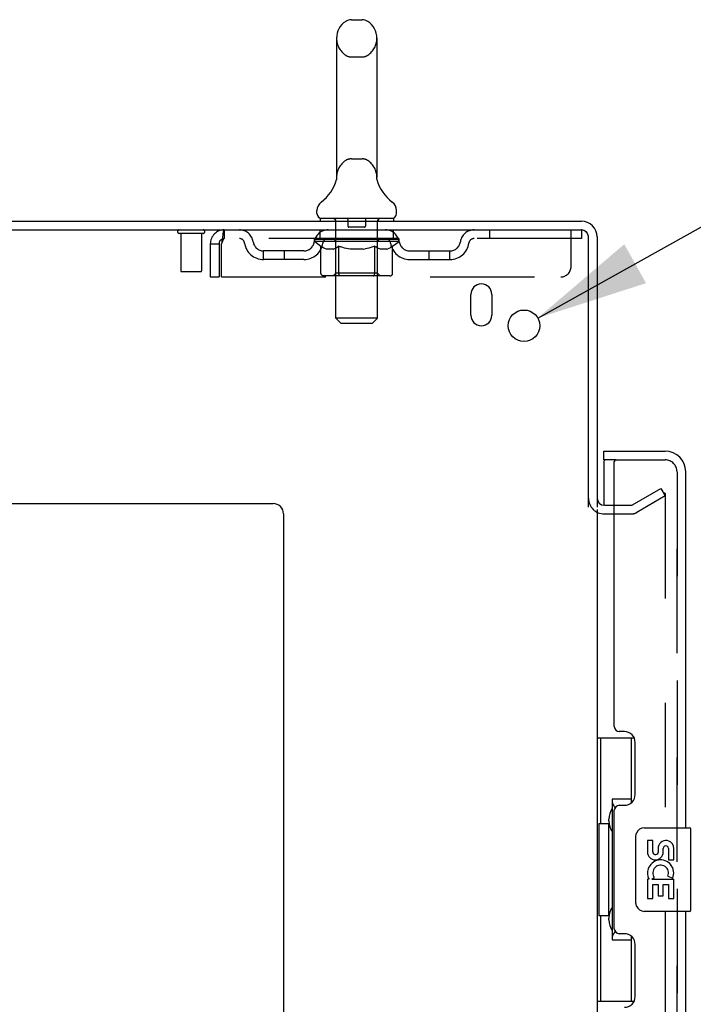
# Model space of a CAD drawing. Header units: inches. Extents: x 0 to 227, y 0 to 147.
# Tile 11 of 83: x 22 to 30, y 99 to 111. Entities that reach past the tile are written whole.
import ezdxf

# ---------------------------------------------------------------- set-up
doc = ezdxf.new("R2010")
doc.units = ezdxf.units.IN
doc.header["$LTSCALE"] = 12.466667
doc.header["$MEASUREMENT"] = 0
doc.linetypes.add('HIDDEN', pattern=[0.2, 0.1, -0.1])
doc.layers.get('0').update_dxf_attribs({"linetype": 'CONTINUOUS'})
for name, color, linetype in [('DEFAULT_2', 8, 'HIDDEN'), ('DIMENSIONS', 7, 'CONTINUOUS'), ('LEFTHAND_DOOR_ASSEMBLY', 7, 'CONTINUOUS'), ('RIGHTHAND_DOOR_ASSEMBLY', 7, 'CONTINUOUS')]:
    doc.layers.add(name, color=color, linetype=linetype)
doc.styles.get("Standard").update_dxf_attribs({"font": 'arial.ttf'})
doc.styles.add('TEXTSTYLE_1', font='gdt', dxfattribs={"width": 0.8})
doc.dimstyles.new('DIMSTYLE_2', dxfattribs={"dimtxt": 1, "dimasz": 1.333333, "dimexe": 0.09, "dimexo": 0.07, "dimgap": 0.09, "dimtad": 0, "dimtih": 1, "dimtoh": 1, "dimzin": 4, "dimdsep": 46, "dimtxsty": 'Standard', "dimblk": '_FILLED', "dimblk1": '_FILLED', "dimblk2": '_FILLED', "dimcen": 0.09, "dimadec": 3, "dimazin": 1, "dimtfac": 1, "dimtdec": 3, "dimtofl": 0, "dimtmove": 0, "dimatfit": 1, "dimldrblk": '_FILLED', "dimfxl": 0, "dimtolj": 1, "dimtzin": 4, "dimarcsym": 0})

# ---------------------------------------------------------------- blocks, each defined once
blk = doc.blocks.new('_FILLED')
at = {"color": 0, "linetype": 'ByBlock'}
blk.add_solid([(0, 0), (-1, 0.2), (-1, -0.2)], dxfattribs=at)
blk = doc.blocks.new('*D26')
at = {"layer": 'DIMENSIONS', "color": 2, "linetype": 'Continuous'}
for p, q in [((28.488, 107.395), (31.072, 108.836)), ((31.072, 108.836), (32.239, 108.836))]:
    blk.add_line(p, q, dxfattribs=at)
at = {"layer": 'DIMENSIONS', "color": 2, "linetype": 'Continuous', "xscale": 1.3333333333, "yscale": 1.3333333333, "zscale": 1.3333333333, "rotation": 209.1540166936}
blk.add_blockref('_FILLED', (28.488, 107.395), dxfattribs=at)
at = {"layer": 'DIMENSIONS', "color": 2, "linetype": 'Continuous', "insert": (32.739, 109.336), "char_height": 1, "width": 3.27385, "attachment_point": 1, "line_spacing_factor": 0.9, "style": 'TEXTSTYLE_1'}
blk.add_mtext('{\\fgdt;n}\\fArial;.38', dxfattribs=at)

msp = doc.modelspace()

# ---------------------------------------------------------------- linework, layer by layer
at = {"color": 7, "linetype": 'Continuous'}
for p, q in [((26.26, 110.961), (26.388, 110.961)), ((26.083, 110.739), (26.083, 109.076)), ((26.566, 110.739), (26.566, 109.076)), ((26.077, 109.032), (26.077, 109.031)), ((26.082, 109.051), (26.081, 109.05)), ((26.081, 109.05), (26.081, 109.049)), ((26.081, 109.049), (26.081, 109.048)), ((26.081, 109.048), (26.081, 109.047)), ((26.081, 109.048), (26.081, 109.048)), ((26.081, 109.047), (26.081, 109.046)), ((26.082, 109.057), (26.082, 109.056)), ((26.082, 109.056), (26.082, 109.055)), ((26.082, 109.055), (26.082, 109.053)), ((26.082, 109.053), (26.082, 109.052)), ((26.082, 109.052), (26.082, 109.051)), ((26.083, 109.076), (26.083, 109.071)), ((26.566, 109.071), (26.566, 109.076)), ((26.566, 109.07), (26.566, 109.071)), ((26.568, 109.046), (26.567, 109.047)), ((26.568, 109.045), (26.568, 109.046)), ((26.568, 109.045), (26.568, 109.045)), ((26.568, 109.045), (26.568, 109.045)), ((26.571, 109.031), (26.571, 109.032)), ((26.571, 109.031), (26.571, 109.031)), ((25.849, 108.643), (25.849, 108.681)), ((26.799, 108.643), (26.799, 108.681)), ((25.887, 108.583), (25.887, 108.553)), ((26.762, 108.583), (25.887, 108.583)), ((26.762, 108.583), (26.762, 108.553))]:
    msp.add_line(p, q, dxfattribs=at)
at = {"color": 3, "linetype": 'Continuous'}
for p, q in [((11.251, 108.553), (29.01, 108.553)), ((11.199, 108.449), (29.005, 108.449)), ((29.095, 105.136), (29.095, 108.359)), ((29.199, 108.364), (29.199, 105.136)), ((27.689, 107.428), (27.689, 107.678)), ((27.939, 107.678), (27.939, 107.428)), ((13.449, 105.178), (25.324, 105.178)), ((29.199, 105.105), (29.199, 44.001)), ((29.284, 105.157), (29.403, 105.157)), ((25.449, 105.053), (25.449, 42.678))]:
    msp.add_line(p, q, dxfattribs=at)
at = {"color": 7, "linetype": 'Continuous'}
for points in [[(26.081, 109.046), (26.08, 109.045), (26.08, 109.045)], [(26.083, 109.071), (26.083, 109.07), (26.083, 109.069), (26.083, 109.069), (26.083, 109.068), (26.083, 109.067), (26.083, 109.067), (26.083, 109.066), (26.083, 109.065), (26.083, 109.065), (26.083, 109.064), (26.083, 109.064), (26.083, 109.063), (26.083, 109.062), (26.083, 109.062), (26.083, 109.061), (26.083, 109.061), (26.082, 109.06), (26.082, 109.059), (26.082, 109.059)], [(26.082, 109.059), (26.082, 109.058), (26.082, 109.058), (26.082, 109.057), (26.082, 109.057)], [(26.567, 109.047), (26.567, 109.048), (26.567, 109.049), (26.567, 109.049), (26.567, 109.05), (26.567, 109.05), (26.567, 109.051), (26.567, 109.052), (26.567, 109.052), (26.567, 109.053), (26.567, 109.053), (26.566, 109.054), (26.566, 109.054), (26.566, 109.055), (26.566, 109.056), (26.566, 109.056), (26.566, 109.057), (26.566, 109.057), (26.566, 109.058), (26.566, 109.059), (26.566, 109.059), (26.566, 109.06), (26.566, 109.061), (26.566, 109.061), (26.566, 109.062), (26.566, 109.063), (26.566, 109.063), (26.566, 109.064), (26.566, 109.065), (26.566, 109.065), (26.566, 109.066), (26.566, 109.067), (26.566, 109.068), (26.566, 109.068), (26.566, 109.069), (26.566, 109.07)]]:
    msp.add_lwpolyline(points, dxfattribs=at)
at = {"color": 3, "linetype": 'Continuous'}
msp.add_circle((28.324, 107.303), 0.188, dxfattribs=at)
at = {"color": 7, "linetype": 'Continuous'}
for centre, radius, start, end in [((26.324, 110.739), 0.241, 123.1848, 180), ((26.26, 110.836), 0.125, 90, 123.1848), ((26.388, 110.836), 0.125, 56.8152, 90), ((26.324, 110.739), 0.241, 0, 56.8152), ((25.6, 109.182), 0.5, 306.7414, 344.6791), ((27.048, 109.182), 0.5, 195.3209, 233.2586), ((25.974, 108.681), 0.125, 126.7414, 180), ((26.674, 108.681), 0.125, 0, 53.2586), ((25.909, 108.643), 0.06, 180, 270), ((26.739, 108.643), 0.06, 270, 360), ((29.01, 108.364), 0.085, 0, 90)]:
    msp.add_arc(centre, radius, start, end, dxfattribs=at)
at = {"color": 3, "linetype": 'Continuous'}
for centre, radius, start, end in [((29.01, 108.364), 0.189, 0, 90), ((29.005, 108.359), 0.09, 0, 90), ((27.814, 107.678), 0.125, 0, 180), ((27.814, 107.428), 0.125, 180, 360), ((29.284, 105.242), 0.085, 180, 270), ((25.324, 105.053), 0.125, 0, 90)]:
    msp.add_arc(centre, radius, start, end, dxfattribs=at)
at = {"layer": 'DEFAULT_2', "color": 8, "linetype": 'HIDDEN'}
for p, q in [((26.26, 110.516), (26.388, 110.516)), ((26.26, 109.298), (26.388, 109.298)), ((26.077, 109.031), (26.077, 109.031)), ((26.077, 109.031), (26.077, 109.031)), ((26.077, 109.031), (26.077, 109.031)), ((26.082, 109.051), (26.081, 109.05)), ((26.081, 109.05), (26.081, 109.049)), ((26.081, 109.049), (26.081, 109.048)), ((26.081, 109.048), (26.081, 109.047)), ((26.082, 109.057), (26.082, 109.057)), ((26.082, 109.056), (26.082, 109.056)), ((26.082, 109.055), (26.082, 109.055)), ((26.082, 109.054), (26.082, 109.053)), ((26.082, 109.053), (26.082, 109.052)), ((26.082, 109.052), (26.082, 109.051)), ((26.083, 109.07), (26.083, 109.069)), ((26.083, 109.066), (26.083, 109.065)), ((26.083, 109.065), (26.083, 109.065)), ((26.083, 109.064), (26.083, 109.064)), ((26.083, 109.064), (26.083, 109.064)), ((26.083, 109.063), (26.083, 109.063)), ((26.083, 109.062), (26.083, 109.062)), ((26.083, 109.062), (26.083, 109.062)), ((26.083, 109.061), (26.083, 109.061)), ((26.083, 109.061), (26.083, 109.061)), ((26.566, 109.071), (26.566, 109.071)), ((26.566, 109.067), (26.566, 109.067)), ((26.566, 109.065), (26.566, 109.065)), ((26.566, 109.063), (26.566, 109.064)), ((26.566, 109.062), (26.566, 109.063)), ((26.566, 109.055), (26.566, 109.055)), ((26.567, 109.048), (26.567, 109.048)), ((26.568, 109.047), (26.567, 109.047)), ((26.568, 109.045), (26.568, 109.045)), ((26.067, 108.583), (26.067, 108.553)), ((26.075, 107.393), (26.075, 108.553)), ((26.219, 108.573), (26.219, 108.493)), ((26.429, 108.573), (26.429, 108.493)), ((26.573, 107.393), (26.573, 108.553)), ((26.582, 108.583), (26.582, 108.553)), ((24.487, 108.406), (24.203, 108.406)), ((24.221, 108.406), (24.221, 107.959)), ((24.469, 108.406), (24.469, 107.959)), ((24.741, 108.449), (24.741, 108.345)), ((25.887, 108.345), (25.887, 108.449)), ((26.419, 108.483), (26.229, 108.483)), ((26.762, 108.345), (26.762, 108.449)), ((27.912, 108.449), (27.912, 108.345)), ((28.887, 108.012), (28.887, 108.449)), ((29.005, 108.449), (29.012, 108.449)), ((29.012, 108.449), (29.012, 108.345)), ((24.574, 108.282), (24.574, 107.887)), ((24.574, 108.282), (24.678, 108.282)), ((24.678, 108.282), (24.678, 107.887)), ((24.708, 107.887), (24.708, 108.282)), ((29.012, 108.345), (24.741, 108.345)), ((25.818, 108.308), (25.818, 108.345)), ((25.897, 108.252), (25.818, 108.308)), ((26.83, 108.308), (25.818, 108.308)), ((25.826, 108.34), (25.826, 108.345)), ((25.833, 108.337), (25.833, 108.34)), ((25.833, 108.337), (26.816, 108.337)), ((25.84, 108.337), (25.84, 108.34)), ((25.84, 108.337), (25.84, 108.34)), ((25.849, 108.34), (25.849, 108.345)), ((25.861, 108.337), (25.861, 108.34)), ((25.863, 108.337), (25.863, 108.34)), ((25.886, 108.34), (25.886, 108.345)), ((25.897, 108.337), (25.897, 108.34)), ((25.9, 108.337), (25.9, 108.34)), ((26.063, 108.34), (25.902, 108.34)), ((25.936, 108.34), (25.936, 108.345)), ((25.937, 108.337), (25.937, 108.34)), ((25.938, 108.337), (25.938, 108.34)), ((25.94, 108.337), (25.94, 108.34)), ((25.946, 108.337), (25.946, 108.34)), ((25.946, 108.337), (25.946, 108.34)), ((25.949, 108.337), (25.949, 108.34)), ((25.952, 108.337), (25.952, 108.34)), ((25.955, 108.337), (25.955, 108.34)), ((25.967, 108.337), (25.967, 108.34)), ((25.981, 108.337), (25.981, 108.342)), ((25.981, 108.337), (25.981, 108.34)), ((25.998, 108.337), (25.998, 108.34)), ((25.999, 108.34), (25.999, 108.345)), ((26.007, 108.337), (26.007, 108.34)), ((26.01, 108.337), (26.01, 108.34)), ((26.017, 108.337), (26.017, 108.34)), ((26.026, 108.337), (26.026, 108.343)), ((26.039, 108.337), (26.039, 108.34)), ((26.041, 108.337), (26.041, 108.34)), ((26.063, 108.337), (26.063, 108.34)), ((26.116, 108.34), (26.067, 108.34)), ((26.071, 108.34), (26.071, 108.345)), ((26.074, 107.931), (26.074, 108.305)), ((26.077, 108.337), (26.077, 108.34)), ((26.08, 108.337), (26.08, 108.34)), ((26.085, 108.337), (26.085, 108.344)), ((26.088, 108.337), (26.088, 108.34)), ((26.097, 108.337), (26.097, 108.34)), ((26.116, 108.337), (26.116, 108.34)), ((26.176, 108.34), (26.129, 108.34)), ((26.145, 108.337), (26.145, 108.34)), ((26.151, 108.34), (26.151, 108.345)), ((26.154, 108.337), (26.154, 108.34)), ((26.156, 108.337), (26.156, 108.345)), ((26.158, 108.337), (26.158, 108.34)), ((26.164, 108.337), (26.164, 108.34)), ((26.176, 108.337), (26.176, 108.34)), ((26.241, 108.34), (26.197, 108.34)), ((26.208, 108.337), (26.208, 108.34)), ((26.233, 108.34), (26.324, 108.345)), ((26.236, 108.34), (26.236, 108.345)), ((26.237, 108.345), (26.236, 108.345)), ((26.237, 108.34), (26.237, 108.345)), ((26.237, 108.337), (26.237, 108.34)), ((26.24, 108.337), (26.24, 108.34)), ((26.241, 108.337), (26.241, 108.34)), ((26.241, 108.337), (26.241, 108.34)), ((26.308, 108.34), (26.269, 108.34)), ((26.273, 108.337), (26.273, 108.34)), ((26.308, 108.337), (26.308, 108.34)), ((26.322, 108.34), (26.322, 108.34)), ((26.322, 108.337), (26.322, 108.34)), ((26.322, 108.337), (26.322, 108.34)), ((26.324, 108.34), (26.324, 108.345)), ((26.324, 108.345), (26.416, 108.34)), ((26.326, 108.337), (26.326, 108.34)), ((26.326, 108.337), (26.326, 108.34)), ((26.326, 108.34), (26.326, 108.34)), ((26.341, 108.337), (26.341, 108.34)), ((26.341, 108.34), (26.379, 108.34)), ((26.375, 108.337), (26.375, 108.34)), ((26.407, 108.337), (26.407, 108.34)), ((26.408, 108.337), (26.408, 108.34)), ((26.408, 108.34), (26.451, 108.34)), ((26.409, 108.337), (26.409, 108.34)), ((26.412, 108.34), (26.412, 108.345)), ((26.412, 108.34), (26.412, 108.345)), ((26.412, 108.345), (26.412, 108.345)), ((26.412, 108.337), (26.412, 108.34)), ((26.441, 108.337), (26.441, 108.34)), ((26.472, 108.337), (26.472, 108.34)), ((26.472, 108.34), (26.519, 108.34)), ((26.484, 108.337), (26.484, 108.34)), ((26.49, 108.337), (26.49, 108.34)), ((26.492, 108.337), (26.492, 108.345)), ((26.494, 108.337), (26.494, 108.34)), ((26.497, 108.34), (26.497, 108.345)), ((26.503, 108.337), (26.503, 108.34)), ((26.532, 108.337), (26.532, 108.34)), ((26.532, 108.34), (26.582, 108.34)), ((26.551, 108.337), (26.551, 108.34)), ((26.56, 108.337), (26.56, 108.34)), ((26.563, 108.337), (26.563, 108.344)), ((26.568, 108.337), (26.568, 108.34)), ((26.572, 108.337), (26.572, 108.34)), ((26.574, 107.931), (26.574, 108.305)), ((26.577, 108.34), (26.577, 108.345)), ((26.585, 108.337), (26.585, 108.34)), ((26.586, 108.34), (26.83, 108.34)), ((26.607, 108.337), (26.607, 108.34)), ((26.61, 108.337), (26.61, 108.34)), ((26.622, 108.337), (26.622, 108.343)), ((26.631, 108.337), (26.631, 108.34)), ((26.639, 108.337), (26.639, 108.34)), ((26.642, 108.337), (26.642, 108.34)), ((26.65, 108.34), (26.65, 108.345)), ((26.651, 108.337), (26.651, 108.34)), ((26.667, 108.337), (26.667, 108.342)), ((26.667, 108.337), (26.667, 108.34)), ((26.682, 108.337), (26.682, 108.34)), ((26.693, 108.337), (26.693, 108.34)), ((26.697, 108.337), (26.697, 108.34)), ((26.699, 108.337), (26.699, 108.34)), ((26.702, 108.337), (26.702, 108.34)), ((26.702, 108.337), (26.702, 108.34)), ((26.708, 108.337), (26.708, 108.34)), ((26.71, 108.337), (26.71, 108.34)), ((26.711, 108.337), (26.711, 108.34)), ((26.712, 108.34), (26.712, 108.345)), ((26.733, 108.342), (26.83, 108.343)), ((26.733, 108.34), (26.733, 108.342)), ((26.749, 108.337), (26.749, 108.34)), ((26.751, 108.337), (26.751, 108.34)), ((26.753, 108.254), (26.83, 108.308)), ((26.763, 108.34), (26.763, 108.345)), ((26.785, 108.337), (26.785, 108.34)), ((26.787, 108.337), (26.787, 108.34)), ((26.8, 108.34), (26.8, 108.345)), ((26.808, 108.337), (26.808, 108.34)), ((26.809, 108.337), (26.809, 108.34)), ((26.816, 108.337), (26.816, 108.34)), ((26.823, 108.34), (26.823, 108.345)), ((26.83, 108.34), (26.83, 108.343)), ((26.83, 108.308), (26.83, 108.34)), ((25.21, 108.094), (25.21, 108.198)), ((25.693, 108.198), (25.21, 108.198)), ((25.46, 108.094), (25.46, 108.198)), ((25.897, 107.929), (25.897, 108.252)), ((25.897, 108.252), (25.909, 108.245)), ((25.92, 108.238), (25.908, 108.245)), ((25.93, 108.232), (25.919, 108.238)), ((25.941, 108.227), (25.93, 108.232)), ((25.952, 108.222), (25.941, 108.227)), ((25.963, 108.219), (25.952, 108.222)), ((26.046, 108.219), (25.963, 108.219)), ((26.046, 108.219), (26.056, 108.222)), ((26.067, 108.227), (26.056, 108.222)), ((26.078, 108.232), (26.067, 108.227)), ((26.089, 108.238), (26.078, 108.232)), ((26.1, 108.245), (26.089, 108.238)), ((26.111, 108.253), (26.1, 108.245)), ((26.111, 107.929), (26.111, 108.253)), ((26.111, 108.253), (26.134, 108.245)), ((26.157, 108.238), (26.134, 108.245)), ((26.179, 108.232), (26.157, 108.238)), ((26.201, 108.227), (26.179, 108.232)), ((26.223, 108.222), (26.201, 108.227)), ((26.245, 108.219), (26.223, 108.222)), ((26.403, 108.219), (26.245, 108.219)), ((26.403, 108.219), (26.426, 108.222)), ((26.448, 108.227), (26.425, 108.222)), ((26.47, 108.232), (26.448, 108.227)), ((26.493, 108.238), (26.47, 108.232)), ((26.516, 108.245), (26.493, 108.238)), ((26.539, 108.253), (26.516, 108.245)), ((26.539, 107.929), (26.539, 108.253)), ((26.539, 108.253), (26.551, 108.245)), ((26.563, 108.238), (26.551, 108.245)), ((26.574, 108.232), (26.563, 108.238)), ((26.586, 108.227), (26.574, 108.232)), ((26.597, 108.222), (26.585, 108.227)), ((26.608, 108.219), (26.597, 108.222)), ((26.683, 108.219), (26.608, 108.219)), ((26.683, 108.219), (26.695, 108.222)), ((26.706, 108.227), (26.695, 108.222)), ((26.718, 108.232), (26.706, 108.227)), ((26.729, 108.239), (26.718, 108.232)), ((26.741, 108.246), (26.729, 108.238)), ((26.753, 108.254), (26.741, 108.246)), ((26.753, 107.929), (26.753, 108.254)), ((26.956, 108.198), (27.439, 108.198)), ((27.189, 108.094), (27.189, 108.198)), ((27.439, 108.094), (27.439, 108.198)), ((25.693, 108.094), (25.21, 108.094)), ((26.956, 108.094), (27.439, 108.094)), ((24.459, 107.949), (24.231, 107.949)), ((26.074, 107.931), (26.042, 107.899)), ((26.574, 107.931), (26.074, 107.931)), ((26.574, 107.931), (26.606, 107.899)), ((24.574, 107.887), (24.678, 107.887)), ((24.708, 107.887), (28.762, 107.887)), ((26.719, 107.899), (25.932, 107.899)), ((26.12, 107.902), (26.118, 107.904)), ((26.124, 107.9), (26.122, 107.901)), ((26.126, 107.899), (26.124, 107.9)), ((26.128, 107.899), (26.126, 107.899)), ((26.135, 107.333), (26.075, 107.393)), ((26.573, 107.393), (26.075, 107.393)), ((26.513, 107.333), (26.573, 107.393)), ((26.135, 107.333), (26.513, 107.333)), ((29.62, 105.162), (29.96, 105.358)), ((29.96, 105.358), (30.012, 105.268)), ((30.012, 105.268), (29.672, 105.072)), ((30.012, 105.288), (30.012, 43.819)), ((29.403, 105.157), (29.603, 105.157)), ((29.284, 105.053), (29.603, 105.053))]:
    msp.add_line(p, q, dxfattribs=at)
for points in [[(26.568, 109.046), (26.568, 109.046), (26.568, 109.046)], [(24.741, 108.449), (24.739, 108.448), (24.736, 108.445), (24.734, 108.44), (24.732, 108.433), (24.729, 108.424), (24.727, 108.413), (24.725, 108.4), (24.722, 108.386), (24.72, 108.371), (24.718, 108.355), (24.715, 108.337), (24.713, 108.319), (24.711, 108.301), (24.708, 108.282)], [(24.741, 108.345), (24.739, 108.345), (24.736, 108.344), (24.734, 108.342), (24.732, 108.339), (24.729, 108.336), (24.727, 108.331), (24.725, 108.327), (24.722, 108.321), (24.72, 108.316), (24.718, 108.31), (24.715, 108.303), (24.713, 108.296), (24.711, 108.289), (24.708, 108.282)], [(25.932, 107.899), (25.927, 107.899), (25.923, 107.9), (25.919, 107.901), (25.915, 107.902), (25.912, 107.904), (25.908, 107.907), (25.905, 107.91), (25.903, 107.913), (25.9, 107.916), (25.899, 107.92), (25.898, 107.924), (25.897, 107.929)], [(26.113, 107.916), (26.112, 107.92), (26.111, 107.924), (26.111, 107.929)], [(26.122, 107.901), (26.12, 107.902), (26.118, 107.904), (26.117, 107.907), (26.115, 107.91), (26.114, 107.913), (26.113, 107.916), (26.112, 107.92), (26.111, 107.924), (26.111, 107.929)], [(26.522, 107.899), (26.524, 107.899), (26.526, 107.9), (26.528, 107.901), (26.53, 107.902), (26.532, 107.904), (26.534, 107.907), (26.535, 107.91), (26.536, 107.913), (26.538, 107.916), (26.538, 107.92), (26.539, 107.924), (26.539, 107.929)], [(26.719, 107.899), (26.723, 107.899), (26.727, 107.9), (26.731, 107.901), (26.735, 107.902), (26.739, 107.904), (26.742, 107.907), (26.745, 107.91), (26.748, 107.913), (26.75, 107.916), (26.752, 107.92), (26.753, 107.924), (26.753, 107.929)], [(26.117, 107.907), (26.115, 107.91), (26.114, 107.913)], [(29.994, 105.308), (29.994, 105.308), (29.992, 105.307), (29.99, 105.307), (29.988, 105.306), (29.987, 105.306)], [(29.998, 105.307), (29.996, 105.308), (29.994, 105.308)], [(29.998, 105.307), (30, 105.307), (30.002, 105.306), (30.003, 105.305), (30.005, 105.303), (30.007, 105.302), (30.008, 105.3), (30.009, 105.298), (30.01, 105.296), (30.011, 105.294), (30.011, 105.292), (30.012, 105.29), (30.012, 105.288)]]:
    msp.add_lwpolyline(points, dxfattribs=at)
for centre, radius, start, end in [((26.324, 110.739), 0.241, 180, 236.8152), ((26.324, 110.739), 0.241, 303.1848, 360), ((26.26, 110.641), 0.125, 236.8152, 270), ((26.388, 110.641), 0.125, 270, 303.1848), ((26.324, 109.076), 0.241, 123.1848, 180), ((26.26, 109.173), 0.125, 90, 123.1848), ((26.388, 109.173), 0.125, 56.8152, 90), ((26.324, 109.076), 0.241, 0, 56.8152), ((26.045, 108.553), 0.03, 0, 90), ((26.209, 108.573), 0.01, 0, 90), ((26.439, 108.573), 0.01, 90, 180), ((26.603, 108.553), 0.03, 90, 180), ((24.203, 108.428), 0.0215, 90, 270), ((24.487, 108.428), 0.0215, 270, 90), ((24.741, 108.282), 0.167, 90, 180), ((24.921, 108.282), 0.167, 8.0716, 90), ((25.982, 108.282), 0.167, 90, 171.9284), ((26.229, 108.493), 0.01, 180, 270), ((26.419, 108.493), 0.01, 270, 360), ((26.667, 108.282), 0.167, 8.0716, 90), ((27.728, 108.282), 0.167, 90, 171.9284), ((24.741, 108.282), 0.063, 90, 180), ((24.921, 108.283), 0.0625, 7.9863, 90), ((25.21, 108.323), 0.229, 187.9863, 270), ((25.21, 108.323), 0.125, 188.0716, 270), ((25.693, 108.323), 0.125, 270, 351.9284), ((25.693, 108.323), 0.229, 270, 352.0137), ((25.981, 108.283), 0.0625, 90, 172.0137), ((26.042, 108.305), 0.0318, 0, 90), ((26.606, 108.305), 0.0318, 90, 180), ((26.667, 108.283), 0.0625, 7.9863, 90), ((26.956, 108.323), 0.229, 187.9863, 270), ((26.956, 108.323), 0.125, 188.0716, 270), ((27.439, 108.323), 0.125, 270, 351.9284), ((27.439, 108.323), 0.229, 270, 352.0137), ((27.727, 108.283), 0.0625, 90, 172.0137), ((24.231, 107.959), 0.01, 180, 270), ((24.459, 107.959), 0.01, 270, 360), ((28.762, 108.012), 0.125, 270, 360), ((29.284, 105.242), 0.189, 180, 270), ((29.603, 105.19), 0.033, 270, 300), ((29.603, 105.19), 0.137, 270, 300)]:
    msp.add_arc(centre, radius, start, end, dxfattribs=at)
for centre, major_axis, ratio, start_param, end_param in [((26.324, 108.345), (0.506, 0.005), 0.05963, 2.96643, 3.140963), ((25.802, 108.336), (0.158, 0), 0.060556, 0.430652, 1.470503), ((26.324, 108.345), (0.506, 0), 0.060556, -3.141593, -2.96706), ((25.802, 108.33), (0.158, 0.002), 0.05963, 1.376596, 1.469874), ((26.324, 108.345), (0.506, 0.011), 0.05688, 2.791345, 2.965878), ((25.783, 108.336), (0.158, 0.002), 0.05963, 0.25549, 1.295341), ((25.837, 108.336), (0.158, -0.002), 0.05963, 0.605815, 1.645666), ((26.324, 108.345), (0.506, -0.005), 0.05963, -2.96643, -2.791898), ((25.837, 108.33), (0.158, 0), 0.060556, 1.551758, 1.645036), ((25.783, 108.33), (0.158, 0.003), 0.05688, 1.20151, 1.294789), ((25.838, 108.332), (0.131, 0.001), 0.05963, 1.065228, 1.614276), ((25.823, 108.332), (0.131, 0.003), 0.05688, 0.890143, 1.43919), ((25.869, 108.332), (0.131, 0), 0.060556, 1.240391, 1.789438), ((26.324, 108.345), (0.506, 0.015), 0.052395, 2.616403, 2.790936), ((25.78, 108.336), (0.158, 0.003), 0.05688, 0.080405, 1.120256), ((25.888, 108.336), (0.158, -0.003), 0.05688, 0.7809, 1.820751), ((26.324, 108.345), (0.506, -0.011), 0.05688, -2.791345, -2.616812), ((25.888, 108.33), (0.158, -0.002), 0.05963, 1.72692, 1.820198), ((25.78, 108.33), (0.158, 0.005), 0.052395, 1.026568, 1.119847), ((25.822, 108.332), (0.131, 0.004), 0.052395, 0.715201, 1.264248), ((25.913, 108.332), (0.131, -0.001), 0.05963, 1.415553, 1.9646), ((26.324, 108.345), (0.506, 0.02), 0.046319, 2.441654, 2.616187), ((25.951, 108.336), (0.158, -0.005), 0.052395, 0.955842, 1.995693), ((26.324, 108.345), (0.506, -0.015), 0.052395, -2.616403, -2.44187), ((25.793, 108.336), (0.158, 0.005), 0.052395, -0.094537, 0.945314), ((25.951, 108.33), (0.158, -0.003), 0.05688, 1.902006, 1.995284), ((25.793, 108.33), (0.158, 0.006), 0.046319, 0.851819, 0.945098), ((25.837, 108.332), (0.131, 0.005), 0.046319, 0.540452, 1.089499), ((25.97, 108.332), (0.131, -0.003), 0.05688, 1.590638, 2.139686), ((26.324, 108.345), (0.506, 0.024), 0.038841, 2.267123, 2.441656), ((26.026, 108.336), (0.158, -0.006), 0.046319, 1.130591, 2.170442), ((25.823, 108.336), (0.158, 0.006), 0.046319, -0.269286, 0.770565), ((26.324, 108.345), (0.506, -0.02), 0.046319, -2.441654, -2.267121), ((26.026, 108.33), (0.158, -0.005), 0.052395, 2.076947, 2.170226), ((25.823, 108.33), (0.158, 0.007), 0.038841, 0.677289, 0.770567), ((25.866, 108.332), (0.131, 0.006), 0.038841, 0.365921, 0.914969), ((26.038, 108.332), (0.131, -0.004), 0.052395, 1.76558, 2.314627), ((26.324, 108.345), (0.506, 0.027), 0.030195, 2.09281, 2.267343), ((26.109, 108.336), (0.158, -0.007), 0.038841, 1.305122, 2.344973), ((25.868, 108.336), (0.158, 0.007), 0.038841, -0.443817, 0.596034), ((26.324, 108.345), (0.506, -0.024), 0.038841, -2.267123, -2.092591), ((26.109, 108.33), (0.158, -0.006), 0.046319, 2.251696, 2.344975), ((25.868, 108.33), (0.158, 0.008), 0.030195, 0.502975, 0.596254), ((25.91, 108.332), (0.131, 0.007), 0.030195, 0.191608, 0.740655), ((26.114, 108.332), (0.131, -0.005), 0.046319, 1.940329, 2.489376), ((25.927, 108.336), (0.158, 0.008), 0.030195, -0.61813, 0.421721), ((26.324, 108.345), (0.506, 0.029), 0.020645, 1.918687, 2.09322), ((26.2, 108.336), (0.158, -0.008), 0.030195, 1.479435, 2.519286), ((26.324, 108.345), (0.506, -0.027), 0.030195, -2.09281, -1.918277), ((26.2, 108.33), (0.158, -0.007), 0.038841, 2.426227, 2.519505), ((25.927, 108.33), (0.158, 0.009), 0.020645, 0.328852, 0.422131), ((25.966, 108.332), (0.131, 0.007), 0.020645, 0.017485, 0.566532), ((26.197, 108.332), (0.131, -0.006), 0.038841, 2.11486, 2.663907), ((25.998, 108.336), (0.158, 0.009), 0.020645, -0.792253, 0.247598), ((26.324, 108.345), (0.506, 0.03), 0.010478, 1.744704, 1.919237), ((26.294, 108.336), (0.158, -0.009), 0.020645, 1.653558, 2.693409), ((26.324, 108.345), (0.506, -0.029), 0.020645, -1.918687, -1.744154), ((26.294, 108.33), (0.158, -0.008), 0.030195, 2.60054, 2.693819), ((25.998, 108.33), (0.158, 0.009), 0.010478, 0.154869, 0.248148), ((26.033, 108.332), (0.131, 0.008), 0.010478, 6.126688, 6.675735), ((26.283, 108.332), (0.131, -0.007), 0.030195, 2.289173, 2.83822), ((26.078, 108.336), (0.158, 0.009), 0.010478, -0.966236, -0.000846), ((26.389, 108.336), (0.158, -0.009), 0.010478, 1.827541, 2.867392), ((26.324, 108.345), (0.506, -0.03), 0.010478, -1.744704, -1.570171), ((26.389, 108.33), (0.158, -0.009), 0.020645, 2.774664, 2.867942), ((26.371, 108.332), (0.131, -0.007), 0.020645, 2.463296, 3.012344), ((26.26, 108.336), (0.158, 0.009), 0.010478, 0.274201, 1.314052), ((26.191, 108.332), (0.131, 0.008), 0.010478, -0.000483, 0.504314), ((26.167, 108.33), (0.158, 0.009), 0.010478, 0.099668, 0.192946), ((26.324, 108.345), (0.506, 0.03), 0.010478, -1.571421, -1.396888), ((26.482, 108.33), (0.158, -0.009), 0.010478, 2.948646, 3.041925), ((26.458, 108.332), (0.131, -0.008), 0.010478, 2.637279, 3.142076), ((26.355, 108.336), (0.158, 0.009), 0.020645, 0.448184, 1.488034), ((26.277, 108.332), (0.131, 0.007), 0.020645, 0.129249, 0.678296), ((26.26, 108.33), (0.158, 0.009), 0.020645, 0.273651, 0.366929), ((26.57, 108.336), (0.158, -0.009), 0.010478, -3.140747, -2.175357), ((26.324, 108.345), (0.506, 0.029), 0.020645, -1.397439, -1.222906), ((26.324, 108.345), (0.506, -0.03), 0.010478, 1.222355, 1.396888), ((26.449, 108.336), (0.158, 0.008), 0.030195, 0.622307, 1.662158), ((26.365, 108.332), (0.131, 0.007), 0.030195, 0.303372, 0.852419), ((26.616, 108.332), (0.131, -0.008), 0.010478, 2.749043, 3.29809), ((26.651, 108.336), (0.158, -0.009), 0.020645, 2.893995, 3.933846), ((26.355, 108.33), (0.158, 0.008), 0.030195, 0.447774, 0.541052), ((26.651, 108.33), (0.158, -0.009), 0.010478, 2.893445, 2.986723), ((26.324, 108.345), (0.506, 0.027), 0.030195, -1.223315, -1.048783), ((26.324, 108.345), (0.506, -0.029), 0.020645, 1.048373, 1.222906), ((26.539, 108.336), (0.158, 0.007), 0.038841, 0.79662, 1.836471), ((26.452, 108.332), (0.131, 0.006), 0.038841, 0.477686, 1.026733), ((26.683, 108.332), (0.131, -0.007), 0.020645, 2.57506, 3.124108), ((26.722, 108.336), (0.158, -0.008), 0.030195, 2.719872, 3.759723), ((26.623, 108.336), (0.158, 0.006), 0.046319, 0.971151, 2.011002), ((26.449, 108.33), (0.158, 0.007), 0.038841, 0.622087, 0.715366), ((26.722, 108.33), (0.158, -0.009), 0.020645, 2.719462, 2.812741), ((26.324, 108.345), (0.506, 0.024), 0.038841, -1.049002, -0.874469), ((26.324, 108.345), (0.506, -0.027), 0.030195, 0.87425, 1.048783), ((26.534, 108.332), (0.131, 0.005), 0.046319, 0.652216, 1.201263), ((26.698, 108.336), (0.158, 0.005), 0.052395, 1.1459, 2.185751), ((26.739, 108.332), (0.131, -0.007), 0.030195, 2.400937, 2.949985), ((26.78, 108.336), (0.158, -0.007), 0.038841, 2.545558, 3.585409), ((26.611, 108.332), (0.131, 0.004), 0.052395, 0.826965, 1.376012), ((26.539, 108.33), (0.158, 0.006), 0.046319, 0.796618, 0.889896), ((26.78, 108.33), (0.158, -0.008), 0.030195, 2.545339, 2.638617), ((26.761, 108.336), (0.158, 0.003), 0.05688, 1.320842, 2.360692), ((26.324, 108.345), (0.506, 0.02), 0.046319, -0.874471, -0.699939), ((26.324, 108.345), (0.506, -0.024), 0.038841, 0.699936, 0.874469), ((26.825, 108.336), (0.158, -0.006), 0.046319, 2.371028, 3.410879), ((26.782, 108.332), (0.131, -0.006), 0.038841, 2.226624, 2.775671), ((26.811, 108.336), (0.158, 0.002), 0.05963, 1.495927, 2.535778), ((26.678, 108.332), (0.131, 0.003), 0.05688, 1.001907, 1.550954), ((26.855, 108.336), (0.158, -0.005), 0.052395, 2.196279, 3.23613), ((26.812, 108.332), (0.131, -0.005), 0.046319, 2.052093, 2.601141), ((26.623, 108.33), (0.158, 0.005), 0.052395, 0.971367, 1.064645), ((26.846, 108.336), (0.158, 0), 0.060556, 2.364024, 2.71094), ((26.825, 108.33), (0.158, -0.007), 0.038841, 2.371026, 2.464304), ((26.869, 108.336), (0.158, -0.003), 0.05688, 2.021337, 3.061188), ((26.324, 108.345), (0.506, 0.015), 0.052395, -0.699723, -0.52519), ((26.324, 108.345), (0.506, -0.02), 0.046319, 0.525406, 0.699939), ((26.866, 108.336), (0.158, -0.002), 0.05963, 1.846251, 2.886102), ((26.735, 108.332), (0.131, 0.001), 0.05963, 1.176993, 1.72604), ((26.826, 108.332), (0.131, -0.004), 0.052395, 1.877344, 2.426392), ((26.779, 108.332), (0.131, 0), 0.060556, 1.352155, 1.901202), ((26.826, 108.332), (0.131, -0.003), 0.05688, 1.702402, 2.25145), ((26.81, 108.332), (0.131, -0.001), 0.05963, 1.527317, 2.076364), ((26.698, 108.33), (0.158, 0.003), 0.05688, 1.146309, 1.239587), ((26.855, 108.33), (0.158, -0.006), 0.046319, 2.196495, 2.289773), ((26.324, 108.345), (0.506, 0.011), 0.05688, -0.524781, -0.350248), ((26.324, 108.345), (0.506, -0.015), 0.052395, 0.350657, 0.52519), ((26.761, 108.33), (0.158, 0.002), 0.05963, 1.321394, 1.414673), ((26.846, 108.33), (0.158, -0.002), 0.05963, 1.764997, 1.971333), ((26.869, 108.33), (0.158, -0.005), 0.052395, 2.021746, 2.115024), ((26.324, 108.345), (0.506, 0.005), 0.05963, -0.349695, -0.175162), ((26.324, 108.345), (0.506, -0.011), 0.05688, 0.175715, 0.350248), ((26.811, 108.33), (0.158, 0), 0.060556, 1.496556, 1.589835), ((26.866, 108.33), (0.158, -0.003), 0.05688, 1.846804, 1.940083), ((26.324, 108.345), (0.506, -0.005), 0.05963, 6.27665, 6.458348), ((26.324, 108.345), (0.506, 0), 0.060556, -0.174533, -0.058352)]:
    msp.add_ellipse(centre, major_axis=major_axis, ratio=ratio, start_param=start_param, end_param=end_param, dxfattribs=at)
at = {"layer": 'LEFTHAND_DOOR_ASSEMBLY', "color": 7, "linetype": 'Continuous'}
for p, q in [((29.278, 105.699), (29.278, 105.803)), ((29.426, 105.699), (29.278, 105.699)), ((29.278, 105.679), (29.278, 105.157)), ((29.199, 102.378), (29.64, 102.378)), ((29.238, 102.378), (29.238, 101.353)), ((29.603, 102.378), (29.603, 101.598)), ((29.376, 101.643), (29.376, 99.963)), ((29.603, 101.643), (29.376, 101.643)), ((29.217, 101.353), (29.217, 100.253)), ((29.217, 101.353), (29.339, 101.353)), ((29.339, 101.383), (29.339, 101.404)), ((29.339, 100.253), (29.339, 101.353)), ((29.762, 101.303), (30.302, 101.303)), ((30.317, 100.318), (30.317, 101.288)), ((29.662, 100.403), (29.662, 101.203)), ((29.8, 101.149), (29.8, 101.013)), ((29.863, 101.149), (29.8, 101.149)), ((29.863, 101.013), (29.863, 101.149)), ((29.928, 101.075), (29.928, 101.006)), ((29.988, 101.013), (29.988, 101.055)), ((30.051, 101.055), (30.051, 100.918)), ((30.114, 100.918), (30.114, 101.055)), ((30.051, 100.918), (30.114, 100.918)), ((29.8, 100.688), (29.8, 100.457)), ((29.818, 100.688), (29.8, 100.688)), ((29.852, 100.688), (29.88, 100.707)), ((29.852, 100.688), (30.114, 100.688)), ((30.044, 100.724), (30.101, 100.699)), ((30.114, 100.457), (30.114, 100.688)), ((29.863, 100.457), (29.863, 100.625)), ((29.863, 100.625), (29.928, 100.625)), ((29.928, 100.625), (29.928, 100.489)), ((29.988, 100.489), (29.988, 100.625)), ((29.988, 100.625), (30.051, 100.625)), ((30.051, 100.625), (30.051, 100.457)), ((29.8, 100.457), (29.863, 100.457)), ((29.928, 100.489), (29.988, 100.489)), ((30.051, 100.457), (30.114, 100.457)), ((30.302, 100.303), (29.762, 100.303)), ((29.217, 100.253), (29.339, 100.253)), ((29.238, 100.253), (29.238, 99.228)), ((29.339, 100.202), (29.339, 100.223)), ((29.376, 99.963), (29.603, 99.963)), ((29.603, 100.008), (29.603, 99.228)), ((29.199, 99.228), (29.64, 99.228))]:
    msp.add_line(p, q, dxfattribs=at)
at = {"layer": 'LEFTHAND_DOOR_ASSEMBLY', "color": 3, "linetype": 'Continuous'}
for p, q in [((29.278, 105.803), (30.011, 105.803)), ((29.403, 102.511), (29.403, 105.679)), ((30.257, 101.303), (30.257, 105.557)), ((29.523, 102.451), (29.463, 102.451)), ((29.653, 101.701), (29.653, 102.321)), ((29.463, 101.571), (29.523, 101.571)), ((29.403, 100.096), (29.403, 101.511)), ((30.257, 83.803), (30.257, 100.303)), ((29.523, 100.036), (29.463, 100.036)), ((29.653, 99.286), (29.653, 99.906))]:
    msp.add_line(p, q, dxfattribs=at)
at = {"layer": 'LEFTHAND_DOOR_ASSEMBLY', "color": 8, "linetype": 'HIDDEN'}
for p, q in [((29.426, 105.699), (30.011, 105.699)), ((30.153, 43.55), (30.153, 105.557))]:
    msp.add_line(p, q, dxfattribs=at)
at = {"layer": 'LEFTHAND_DOOR_ASSEMBLY', "color": 7, "linetype": 'Continuous'}
for points in [[(29.376, 101.619), (29.376, 101.616), (29.377, 101.612), (29.378, 101.608), (29.379, 101.604), (29.381, 101.599), (29.383, 101.594), (29.385, 101.589), (29.388, 101.583), (29.392, 101.576), (29.395, 101.569), (29.4, 101.562), (29.405, 101.554), (29.41, 101.546), (29.412, 101.542)], [(29.662, 101.203), (29.662, 101.209), (29.663, 101.216), (29.664, 101.222), (29.665, 101.228), (29.667, 101.234), (29.669, 101.239)], [(29.669, 100.367), (29.667, 100.373), (29.665, 100.379), (29.664, 100.385), (29.663, 100.391), (29.662, 100.397), (29.662, 100.403)], [(29.412, 100.064), (29.41, 100.061), (29.405, 100.052), (29.4, 100.044), (29.395, 100.037), (29.392, 100.03), (29.388, 100.024), (29.385, 100.018), (29.383, 100.012), (29.381, 100.007), (29.379, 100.002), (29.378, 99.998), (29.377, 99.994), (29.376, 99.99), (29.376, 99.987)]]:
    msp.add_lwpolyline(points, dxfattribs=at)
for centre, radius, start, end in [((29.298, 105.679), 0.02, 109.2857, 180), ((29.762, 101.203), 0.1, 90, 158.7946), ((30.302, 101.288), 0.015, 0, 90), ((30.02, 101.055), 0.0943, 68.6999, 167.4338), ((30.02, 101.055), 0.0943, 0, 68.6704), ((29.894, 101.013), 0.0943, 180, 360), ((29.894, 101.013), 0.0314, 180, 261.2295), ((29.893, 101.018), 0.0362, 263.4285, 341.7628), ((30.02, 101.055), 0.0314, 0, 180.0485), ((29.957, 100.761), 0.157, 336.5966, 161.8791), ((29.954, 100.761), 0.154, 161.4199, 206.1963), ((29.957, 100.761), 0.0943, 336.5966, 215.1122), ((29.957, 100.761), 0.157, 205.737, 207.8532), ((29.762, 100.403), 0.1, 201.205, 270), ((30.302, 100.318), 0.015, 270, 360)]:
    msp.add_arc(centre, radius, start, end, dxfattribs=at)
at = {"layer": 'LEFTHAND_DOOR_ASSEMBLY', "color": 3, "linetype": 'Continuous'}
for centre, radius, start, end in [((29.423, 105.679), 0.02, 90, 180), ((30.011, 105.557), 0.246, 0, 90), ((29.463, 102.511), 0.06, 180, 270), ((29.523, 102.321), 0.13, 0, 90), ((29.523, 101.701), 0.13, 270, 360), ((29.463, 101.511), 0.06, 90, 180), ((29.463, 100.096), 0.06, 180, 270), ((29.523, 99.906), 0.13, 0, 90), ((29.523, 99.286), 0.13, 270, 360)]:
    msp.add_arc(centre, radius, start, end, dxfattribs=at)
at = {"layer": 'LEFTHAND_DOOR_ASSEMBLY', "color": 8, "linetype": 'HIDDEN'}
msp.add_arc((30.011, 105.557), 0.142, 0, 90, dxfattribs=at)
at = {"layer": 'LEFTHAND_DOOR_ASSEMBLY', "color": 7, "linetype": 'Continuous'}
for centre, start_param, end_param in [((29.443, 101.394), 0.699287, 1.51401), ((29.443, 101.394), -4.655602, -3.84088), ((29.443, 100.213), 0.699287, 1.51401), ((29.443, 100.213), -4.655602, -3.84088)]:
    msp.add_ellipse(centre, major_axis=(0, 0.18), ratio=0.579493, start_param=start_param, end_param=end_param, dxfattribs=at)
at = {"layer": 'RIGHTHAND_DOOR_ASSEMBLY', "color": 8, "linetype": 'HIDDEN'}
msp.add_line((30.153, 105.557), (30.153, 43.55), dxfattribs=at)
msp.add_arc((30.011, 105.557), 0.142, 0, 90, dxfattribs=at)

# ---------------------------------------------------------------- dimensions: what is measured, and where the dimension line sits
at = {"layer": 'DIMENSIONS', "color": 2, "linetype": 'Continuous'}
dim = msp.add_diameter_dim_2p(p1=(28.4879, 107.3945), p2=(28.1604, 107.2119), text='%%c<>', dimstyle='DIMSTYLE_2', override={"dimpost": '<>'}, dxfattribs=at)
dim.commit()
dim.dimension.update_dxf_attribs({"geometry": '*D26', "text_midpoint": (34.376, 108.8362), "dimtype": 163})

doc.saveas('drawing.dxf')
